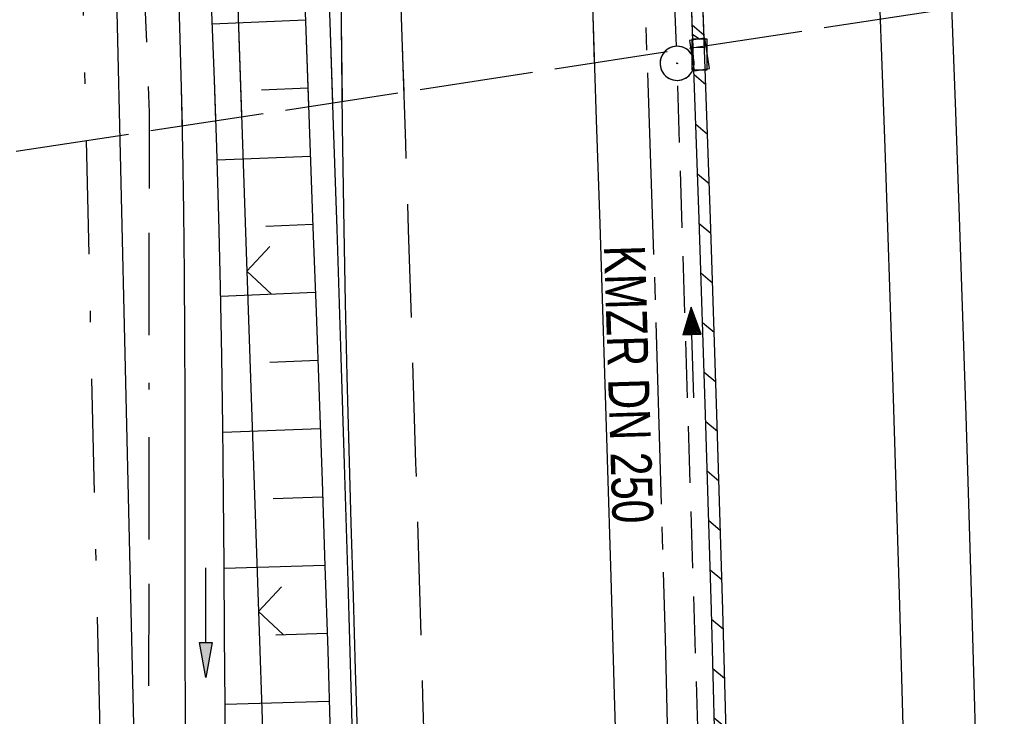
# Model space of a CAD drawing. Extents: x 510526 to 513920, y 467229 to 478797.
# Tile 42 of 256: x 511162 to 511205, y 470314 to 470345. Entities that reach past the tile are written whole.
import ezdxf

# ---------------------------------------------------------------- set-up
doc = ezdxf.new("R2010")
doc.units = 0
doc.header["$LTSCALE"] = 10
doc.header["$MEASUREMENT"] = 0
for name, pattern in [('ACAD_ISO16W100', [73, 15, -6.5, 15, -6.5, 15, -7, 1, -7]), ('ACHSE', [5.5, 4, -0.5, 0.5, -0.5]), ('AUSGEZOGEN', [0]), ('LT00', [0]), ('LT05', [0.7, 0.5, -0.2]), ('LT08', [0.42, 0.2, -0.1, 0.02, -0.1]), ('LT14', [0.6, 0.5, -0.1]), ('STRICHLINIE2', [0.375, 0.25, -0.125])]:
    doc.linetypes.add(name, pattern=pattern)
doc.layers.get('0').update_dxf_attribs({"linetype": 'LT00'})
for name, color, linetype in [('-AX-020', 250, 'ACHSE'), ('-Halt-Pfeil', 4, 'LT00'), ('-Haltung', 182, 'STRICHLINIE2'), ('-Haltungsbeschriftung', 182, 'LT00'), ('BAB-KABEL', 220, 'ACAD_ISO16W100'), ('DFK_AB_L', 21, 'LT00'), ('GEMEINDEGRENZE', 3, 'LT08'), ('PFEIL', 140, 'AUSGEZOGEN'), ('V96_AFBR_BAB', 250, 'LT00'), ('V96_BOESCH', 250, 'LT00'), ('V96_BORDRINNE', 182, 'LT00'), ('V96_BOSCHUNG', 250, 'LT00'), ('V96_GRABEN', 250, 'LT00'), ('V96_KA_PRUF', 182, 'LT00'), ('V96_LD_MARK', 250, 'LT00'), ('V96_LG_MARK', 250, 'LT05'), ('V96_RINNE', 182, 'LT00'), ('V96_SINKK', 182, 'LT00'), ('V96_ZAUN', 40, 'LT00'), ('V97_AFBR_BAB', 250, 'LT00'), ('V97_BOESCH', 250, 'LT00'), ('V97_BORDRINNE', 182, 'LT00'), ('V97_BOSCHUNG', 250, 'LT00'), ('V97_GRABEN', 250, 'LT00'), ('V97_KA_PRUF', 182, 'LT00'), ('V97_LD_MARK', 250, 'LT00'), ('V97_LG_MARK', 250, 'LT05'), ('V97_RINNE', 182, 'LT00'), ('V97_SINKK', 182, 'LT00'), ('V97_ZAUN', 40, 'LT00')]:
    doc.layers.add(name, color=color, linetype=linetype)
doc.layers.add('-BLATT_96-RAND', color=7, linetype='LT14', plot=False)
doc.styles.add('Haltungsbeschriftung', font='ARIAL.TTF', dxfattribs={"width": 0.75})

# ---------------------------------------------------------------- blocks, each defined once
blk = doc.blocks.new('SYMB0652')
at = {"color": 0, "linetype": 'ByBlock'}
blk.add_lwpolyline([(-0.15, -0.075), (0.15, -0.075), (0.15, 0.075), (-0.15, 0.075), (-0.15, -0.075)], dxfattribs=at)
blk = doc.blocks.new('SYMB0003')
at = {"color": 0, "linetype": 'ByBlock'}
for p, q in [((-0.015712, 0), (0.010166, 0.012015)), ((0, -0.021257), (-0.015712, 0)), ((0.010166, 0.012015), (0, -0.021257))]:
    blk.add_line(p, q, dxfattribs=at)
for points in [[(-0.031395, 0.499013), (-0.093691, 0.491144), (-0.154509, 0.475528), (-0.21289, 0.452414), (-0.267913, 0.422164), (-0.318712, 0.385257), (-0.364484, 0.342274), (-0.404509, 0.293893), (-0.438154, 0.240877), (-0.464888, 0.184062), (-0.484292, 0.124345), (-0.496058, 0.062667), (-0.5, 0)], [(0.5, 0), (0.496057, 0.062667), (0.484292, 0.124345), (0.464888, 0.184062), (0.438153, 0.240877), (0.404509, 0.293893), (0.364484, 0.342274), (0.318712, 0.385257), (0.267913, 0.422164), (0.21289, 0.452414), (0.154509, 0.475528), (0.093691, 0.491144), (0.031395, 0.499013), (-0.031395, 0.499013)], [(-0.5, 0), (-0.496058, -0.062667), (-0.484292, -0.124345), (-0.464888, -0.184062), (-0.438154, -0.240877), (-0.404509, -0.293893), (-0.364485, -0.342274), (-0.318712, -0.385257), (-0.267914, -0.422164), (-0.21289, -0.452414), (-0.154509, -0.475529), (-0.093691, -0.491144), (-0.031395, -0.499014), (0.031395, -0.499014)], [(0.031395, -0.499014), (0.093691, -0.491144), (0.154509, -0.475529), (0.21289, -0.452414), (0.267914, -0.422164), (0.318712, -0.385257), (0.364485, -0.342274), (0.404509, -0.293893), (0.438154, -0.240877), (0.464889, -0.184062), (0.484292, -0.124345), (0.496058, -0.062667), (0.5, 0)]]:
    blk.add_lwpolyline(points, dxfattribs=at)
blk = doc.blocks.new('SYMB0024')
at = {"color": 0, "linetype": 'ByBlock'}
for p, q in [((-0.5, 0.5), (0, 0)), ((0, 0), (0.5, 0.5))]:
    blk.add_line(p, q, dxfattribs=at)
blk = doc.blocks.new('Pfreil3')
at = {"layer": 'PFEIL'}
blk.add_hatch(color=256, dxfattribs=at).paths.add_polyline_path([(-1.549, 0.273), (-1.549, -0.273), (0, 0)])
for p, q in [((-1.549, 0), (-4.831, 0)), ((-1.549, -0.273), (-1.549, 0.273)), ((-1.549, 0.273), (0, 0)), ((0, 0), (-1.549, -0.273))]:
    blk.add_line(p, q, dxfattribs=at)
blk = doc.blocks.new('SYMB0070')
at = {"color": 0, "linetype": 'ByBlock'}
for p, q in [((-0.5, 0), (0.2, 0)), ((0.5, 0), (0.2, 0.1)), ((0.2, 0.1), (0.2, 0)), ((0.468, 0), (0.21, 0.086)), ((0.21, 0.086), (0.21, -0.086)), ((0.21, -0.086), (0.468, 0)), ((0.22, -0.072), (0.437, 0)), ((0.23, -0.058), (0.405, 0)), ((0.24, -0.045), (0.374, 0)), ((0.342, 0), (0.25, 0.031)), ((0.25, 0.031), (0.25, -0.031)), ((0.25, -0.031), (0.342, 0)), ((0.26, -0.017), (0.31, 0)), ((0.27, -0.003), (0.279, 0))]:
    blk.add_line(p, q, dxfattribs=at)
for points in [[(0.2, 0), (0.2, -0.1), (0.5, 0)], [(0.437, 0), (0.22, 0.072), (0.22, -0.072)], [(0.405, 0), (0.23, 0.058), (0.23, -0.058)], [(0.374, 0), (0.24, 0.045), (0.24, -0.045)], [(0.31, 0), (0.26, 0.017), (0.26, -0.017)], [(0.279, 0), (0.27, 0.003), (0.27, -0.003)]]:
    blk.add_lwpolyline(points, dxfattribs=at)

msp = doc.modelspace()

# ---------------------------------------------------------------- hatches: boundary and pattern name
at = {"layer": 'V96_BORDRINNE'}
h = msp.add_hatch(dxfattribs=at)
h.set_pattern_fill('ANSI31', color=256, scale=13, angle=280, style=0)
h.paths.add_polyline_path([(511191.501, 470364.37), (511191.295, 470369.314), (511191.154, 470372.572), (511190.655, 470372.553), (511190.796, 470369.293), (511191.002, 470364.35), (511191.202, 470359.406), (511191.43, 470353.616), (511191.649, 470347.825), (511191.783, 470344.157), (511192.283, 470344.181), (511192.149, 470347.844), (511191.929, 470353.635), (511191.702, 470359.426)])
at = {"layer": 'V97_BORDRINNE'}
h = msp.add_hatch(dxfattribs=at)
h.set_pattern_fill('ANSI31', color=256, scale=13, angle=275, style=0)
h.paths.add_polyline_path([(511189.908, 470398.443), (511189.718, 470402.042), (511189.218, 470402.016), (511189.409, 470398.417), (511189.656, 470393.652), (511189.897, 470388.887), (511190.129, 470384.121), (511190.36, 470379.179), (511190.582, 470374.236), (511190.597, 470373.901), (511191.096, 470373.921), (511191.082, 470374.258), (511190.86, 470379.202), (511190.628, 470384.145), (511190.396, 470388.911), (511190.156, 470393.678)])
h.paths.add_polyline_path([(511191.295, 470369.314), (511191.154, 470372.572), (511190.655, 470372.552), (511190.796, 470369.293), (511191.002, 470364.35), (511191.202, 470359.406), (511191.43, 470353.616), (511191.649, 470347.825), (511191.783, 470344.169), (511192.283, 470344.171), (511192.149, 470347.844), (511191.929, 470353.635), (511191.702, 470359.426), (511191.501, 470364.37)])
h = msp.add_hatch(dxfattribs=at)
h.set_pattern_fill('ANSI31', color=256, scale=13, angle=275, style=0)
h.paths.add_polyline_path([(511192.562, 470336.26), (511192.36, 470342.052), (511192.332, 470342.821), (511191.832, 470342.819), (511191.86, 470342.034), (511192.062, 470336.243), (511192.343, 470327.637), (511192.6, 470319.03), (511192.743, 470313.762), (511193.242, 470313.773), (511193.1, 470319.045), (511192.842, 470327.653)])
h.paths.add_polyline_path([(511193.333, 470310.436), (511193.279, 470312.424), (511192.779, 470312.412), (511192.833, 470310.423), (511192.984, 470304.329), (511193.123, 470298.234), (511193.25, 470292.139), (511193.368, 470286.044), (511193.569, 470274.189), (511193.608, 470271.308), (511194.108, 470271.313), (511194.069, 470274.197), (511193.868, 470286.053), (511193.75, 470292.149), (511193.622, 470298.245), (511193.483, 470304.341)])

# ---------------------------------------------------------------- linework, layer by layer
at = {"layer": '-AX-020', "ltscale": 0.2, "flags": 128}
msp.add_lwpolyline([(513881.716, 478796.972), (513877.87, 478787.354), (513870.367, 478768.801), (513862.788, 478750.278), (513855.137, 478731.786), (513847.411, 478713.324), (513839.611, 478694.893), (513831.738, 478676.494), (513823.791, 478658.127), (513815.771, 478639.791), (513807.678, 478621.487), (513799.512, 478603.216), (513791.272, 478584.978), (513782.96, 478566.773), (513774.576, 478548.601), (513766.118, 478530.463), (513757.588, 478512.359), (513748.986, 478494.289), (513740.312, 478476.254), (513731.565, 478458.253), (513722.747, 478440.287), (513713.857, 478422.357), (513704.896, 478404.463), (513695.863, 478386.605), (513686.758, 478368.782), (513677.583, 478350.997), (513668.336, 478333.248), (513659.019, 478315.536), (513649.63, 478297.862), (513640.172, 478280.225), (513630.643, 478262.626), (513621.043, 478245.066), (513611.374, 478227.544), (513601.634, 478210.061), (513591.825, 478192.617), (513586.745, 478183.647), (513576.83, 478166.262), (513566.848, 478148.917), (513556.8, 478131.609), (513546.688, 478114.338), (513536.514, 478097.104), (513526.28, 478079.906), (513515.988, 478062.743), (513505.638, 478045.613), (513495.234, 478028.517), (513484.778, 478011.453), (513474.27, 477994.421), (513463.712, 477977.419), (513453.108, 477960.447), (513442.457, 477943.503), (513431.762, 477926.587), (513421.026, 477909.698), (513410.248, 477892.835), (513399.432, 477875.997), (513388.579, 477859.182), (513377.691, 477842.39), (513366.769, 477825.62), (513355.815, 477808.871), (513344.831, 477792.142), (513333.819, 477775.431), (513322.78, 477758.738), (513311.715, 477742.062), (513300.628, 477725.401), (513289.519, 477708.754), (513278.389, 477692.121), (513267.242, 477675.5), (513256.078, 477658.891), (513244.899, 477642.291), (513233.706, 477625.7), (513222.502, 477609.117), (513211.288, 477592.542), (513200.066, 477575.971), (513188.837, 477559.405), (513177.603, 477542.843), (513166.366, 477526.282), (513154.797, 477509.239), (513142.496, 477491.114), (513130.197, 477472.988), (513117.902, 477454.859), (513105.613, 477436.726), (513093.333, 477418.587), (513081.064, 477400.44), (513068.808, 477382.285), (513056.567, 477364.119), (513044.344, 477345.942), (513032.141, 477327.752), (513019.958, 477309.547), (513007.8, 477291.325), (512995.668, 477273.087), (512983.565, 477254.83), (512971.492, 477236.552), (512959.452, 477218.253), (512947.447, 477199.931), (512935.479, 477181.584), (512923.551, 477163.212), (512911.665, 477144.812), (512899.822, 477126.385), (512888.026, 477107.927), (512876.279, 477089.439), (512864.582, 477070.918), (512852.939, 477052.364), (512841.352, 477033.775), (512829.822, 477015.15), (512818.352, 476996.488), (512806.945, 476977.787), (512795.603, 476959.048), (512789.644, 476949.141), (512778.405, 476930.339), (512767.236, 476911.496), (512756.135, 476892.613), (512745.103, 476873.688), (512734.14, 476854.724), (512723.246, 476835.72), (512712.422, 476816.676), (512701.668, 476797.593), (512690.983, 476778.471), (512680.369, 476759.309), (512669.824, 476740.11), (512659.35, 476720.871), (512648.946, 476701.595), (512638.612, 476682.281), (512628.349, 476662.929), (512618.157, 476643.54), (512608.036, 476624.113), (512597.985, 476604.65), (512588.006, 476585.15), (512578.098, 476565.614), (512568.261, 476546.042), (512558.497, 476526.434), (512548.803, 476506.791), (512539.182, 476487.112), (512529.632, 476467.399), (512520.155, 476447.65), (512510.749, 476427.867), (512501.416, 476408.05), (512492.156, 476388.199), (512482.968, 476368.314), (512473.852, 476348.396), (512464.81, 476328.445), (512455.84, 476308.46), (512446.944, 476288.443), (512438.12, 476268.394), (512429.37, 476248.313), (512420.694, 476228.2), (512412.09, 476208.055), (512403.561, 476187.879), (512395.105, 476167.672), (512386.723, 476147.434), (512378.415, 476127.166), (512370.181, 476106.867), (512362.021, 476086.539), (512353.936, 476066.181), (512345.925, 476045.794), (512337.988, 476025.377), (512330.127, 476004.932), (512322.339, 475984.458), (512314.627, 475963.955), (512306.989, 475943.425), (512299.427, 475922.867), (512291.94, 475902.281), (512284.528, 475881.669), (512277.191, 475861.029), (512269.93, 475840.362), (512262.744, 475819.67), (512255.634, 475798.951), (512248.599, 475778.206), (512241.641, 475757.436), (512234.758, 475736.641), (512227.951, 475715.82), (512221.221, 475694.975), (512214.566, 475674.105), (512207.988, 475653.211), (512201.487, 475632.294), (512200.128, 475627.887), (512194.281, 475608.791), (512188.5, 475589.674), (512182.785, 475570.538), (512177.137, 475551.381), (512171.56, 475532.204), (512166.053, 475513.007), (512160.618, 475493.788), (512155.257, 475474.55), (512149.971, 475455.29), (512148.09, 475448.361), (512142.908, 475429.074), (512137.804, 475409.765), (512132.778, 475390.436), (512127.829, 475371.088), (512122.957, 475351.719), (512118.163, 475332.332), (512113.447, 475312.925), (512108.808, 475293.499), (512104.247, 475274.055), (512099.765, 475254.593), (512095.36, 475235.113), (512091.033, 475215.616), (512086.785, 475196.101), (512082.614, 475176.57), (512078.522, 475157.022), (512074.508, 475137.458), (512070.573, 475117.878), (512066.716, 475098.282), (512063.238, 475080.246), (512059.532, 475060.621), (512055.901, 475040.983), (512052.344, 475021.33), (512048.857, 475001.665), (512045.438, 474981.988), (512042.084, 474962.3), (512038.794, 474942.602), (512035.562, 474922.893), (512032.388, 474903.175), (512029.269, 474883.449), (512026.201, 474863.714), (512023.183, 474843.972), (512020.21, 474824.222), (512017.282, 474804.467), (512014.394, 474784.705), (512011.544, 474764.937), (512008.73, 474745.165), (512005.949, 474725.388), (512003.198, 474705.607), (512000.474, 474685.821), (511997.775, 474666.033), (511995.098, 474646.242), (511992.439, 474626.448), (511989.798, 474606.651), (511987.169, 474586.854), (511984.552, 474567.054), (511981.943, 474547.253), (511979.34, 474527.452), (511976.744, 474507.689), (511975.127, 474495.377), (511973.477, 474482.815), (511971.825, 474470.254), (511970.169, 474457.693), (511968.506, 474445.133), (511966.835, 474432.574), (511965.154, 474420.016), (511963.46, 474407.46), (511961.752, 474394.906), (511960.027, 474382.355), (511958.283, 474369.806), (511956.518, 474357.259), (511954.73, 474344.717), (511952.918, 474332.177), (511951.078, 474319.642), (511949.209, 474307.111), (511947.309, 474294.584), (511945.376, 474282.063), (511943.407, 474269.547), (511941.4, 474257.038), (511939.355, 474244.534), (511937.267, 474232.038), (511935.137, 474219.549), (511932.96, 474207.067), (511930.736, 474194.594), (511928.462, 474182.131), (511926.136, 474169.676), (511923.757, 474157.232), (511921.321, 474144.799), (511918.829, 474132.377), (511916.276, 474119.967), (511913.661, 474107.57), (511910.982, 474095.187), (511908.238, 474082.818), (511905.425, 474070.464), (511902.544, 474058.127), (511899.59, 474045.806), (511896.562, 474033.504), (511893.47, 474021.261), (511890.29, 474008.997), (511887.033, 473996.753), (511883.699, 473984.53), (511880.287, 473972.328), (511876.798, 473960.148), (511873.233, 473947.991), (511869.591, 473935.856), (511865.873, 473923.745), (511862.077, 473911.656), (511858.206, 473899.593), (511854.259, 473887.554), (511850.236, 473875.54), (511846.136, 473863.552), (511841.962, 473851.59), (511837.711, 473839.654), (511833.386, 473827.746), (511828.985, 473815.865), (511824.51, 473804.012), (511819.96, 473792.188), (511815.335, 473780.392), (511810.636, 473768.626), (511805.863, 473756.89), (511801.015, 473745.185), (511796.094, 473733.51), (511791.099, 473721.866), (511786.031, 473710.255), (511780.889, 473698.675), (511775.675, 473687.128), (511770.388, 473675.615), (511765.028, 473664.135), (511759.596, 473652.689), (511754.091, 473641.278), (511748.515, 473629.901), (511742.867, 473618.56), (511737.147, 473607.255), (511731.356, 473595.986), (511725.494, 473584.754), (511719.562, 473573.559), (511713.558, 473562.402), (511707.485, 473551.283), (511701.341, 473540.203), (511695.128, 473529.162), (511688.845, 473518.159), (511682.492, 473507.198), (511676.07, 473496.276), (511669.58, 473485.395), (511663.021, 473474.555), (511656.394, 473463.757), (511649.699, 473453.001), (511642.935, 473442.288), (511636.105, 473431.617), (511629.207, 473420.99), (511622.242, 473410.406), (511615.211, 473399.867), (511608.113, 473389.372), (511600.949, 473378.922), (511593.719, 473368.518), (511586.423, 473358.16), (511579.062, 473347.848), (511571.637, 473337.582), (511564.147, 473327.364), (511556.592, 473317.193), (511548.973, 473307.07), (511541.291, 473296.996), (511533.545, 473286.969), (511525.735, 473276.993), (511517.863, 473267.066), (511509.929, 473257.188), (511501.932, 473247.361), (511493.873, 473237.584), (511485.753, 473227.859), (511477.572, 473218.186), (511475.548, 473215.811), (511467.291, 473206.202), (511458.976, 473196.642), (511450.605, 473187.132), (511442.182, 473177.667), (511433.709, 473168.249), (511425.188, 473158.872), (511416.622, 473149.537), (511408.014, 473140.241), (511399.365, 473130.982), (511390.679, 473121.758), (511381.958, 473112.568), (511373.205, 473103.409), (511364.421, 473094.278), (511355.61, 473085.175), (511346.772, 473076.096), (511337.912, 473067.039), (511329.031, 473058.003), (511320.132, 473048.986), (511311.216, 473039.984), (511302.286, 473030.997), (511293.345, 473022.02), (511284.394, 473013.053), (511275.436, 473004.094), (511266.473, 472995.139), (511255.909, 472984.591), (511236.789, 472965.502), (511230.177, 472958.9), (511223.567, 472952.294), (511216.964, 472945.683), (511210.368, 472939.063), (511203.785, 472932.433), (511197.215, 472925.788), (511190.663, 472919.125), (511184.131, 472912.443), (511177.622, 472905.739), (511171.139, 472899.01), (511164.685, 472892.252), (511158.263, 472885.464), (511151.877, 472878.643), (511145.529, 472871.786), (511139.222, 472864.891), (511132.96, 472857.955), (511126.746, 472850.976), (511120.583, 472843.952), (511114.476, 472836.881), (511109.32, 472830.82), (511103.322, 472823.655), (511097.386, 472816.438), (511091.511, 472809.171), (511085.699, 472801.854), (511079.95, 472794.488), (511074.265, 472787.072), (511068.642, 472779.609), (511063.084, 472772.097), (511057.591, 472764.538), (511052.162, 472756.933), (511046.799, 472749.281), (511041.501, 472741.584), (511036.27, 472733.841), (511031.105, 472726.054), (511026.007, 472718.223), (511020.976, 472710.349), (511016.012, 472702.431), (511011.117, 472694.472), (511006.29, 472686.471), (511001.532, 472678.429), (510996.842, 472670.347), (510992.223, 472662.225), (510987.672, 472654.063), (510983.192, 472645.863), (510978.782, 472637.625), (510974.443, 472629.349), (510970.175, 472621.036), (510965.978, 472612.687), (510961.853, 472604.303), (510957.799, 472595.883), (510953.818, 472587.43), (510949.91, 472578.942), (510946.074, 472570.422), (510942.311, 472561.868), (510938.622, 472553.283), (510935.007, 472544.666), (510931.465, 472536.02), (510927.997, 472527.343), (510924.604, 472518.636), (510921.286, 472509.901), (510918.042, 472501.138), (510914.874, 472492.347), (510911.781, 472483.529), (510908.763, 472474.686), (510905.821, 472465.817), (510902.956, 472456.923), (510900.166, 472448.004), (510897.454, 472439.062), (510894.817, 472430.098), (510892.258, 472421.111), (510889.776, 472412.102), (510887.37, 472403.073), (510885.043, 472394.023), (510882.792, 472384.954), (510880.62, 472375.866), (510878.525, 472366.759), (510876.509, 472357.635), (510874.57, 472348.494), (510872.71, 472339.337), (510870.929, 472330.164), (510869.226, 472320.976), (510867.602, 472311.774), (510866.056, 472302.558), (510864.59, 472293.33), (510863.202, 472284.089), (510861.894, 472274.837), (510860.665, 472265.574), (510859.516, 472256.301), (510858.445, 472247.018), (510857.455, 472237.726), (510856.544, 472228.427), (510855.712, 472219.119), (510854.96, 472209.806), (510854.288, 472200.485), (510853.696, 472191.159), (510853.184, 472181.829), (510852.752, 472172.495), (510852.399, 472163.157), (510852.127, 472153.817), (510851.934, 472144.475), (510851.822, 472135.131), (510851.789, 472125.787), (510851.836, 472116.443), (510851.964, 472107.1), (510852.009, 472104.711), (510852.237, 472095.37), (510852.543, 472086.03), (510852.927, 472076.694), (510853.387, 472067.361), (510853.922, 472058.032), (510854.53, 472048.707), (510855.21, 472039.388), (510855.961, 472030.074), (510856.782, 472020.766), (510857.671, 472011.464), (510858.627, 472002.169), (510859.649, 471992.88), (510860.734, 471983.599), (510861.883, 471974.326), (510863.094, 471965.06), (510864.364, 471955.802), (510865.694, 471946.554), (510867.082, 471937.313), (510868.525, 471928.081), (510870.024, 471918.857), (510871.577, 471909.643), (510873.182, 471900.438), (510874.839, 471891.241), (510876.545, 471882.054), (510878.3, 471872.876), (510880.102, 471863.708), (510881.95, 471854.548), (510883.842, 471845.397), (510885.778, 471836.255), (510887.756, 471827.123), (510889.775, 471817.999), (510891.834, 471808.885), (510893.93, 471799.779), (510896.064, 471790.681), (510898.233, 471781.592), (510900.437, 471772.511), (510902.673, 471763.439), (510904.942, 471754.374), (510907.241, 471745.317), (510909.57, 471736.267), (510911.926, 471727.225), (510914.31, 471718.19), (510916.719, 471709.161), (510919.152, 471700.139), (510921.608, 471691.124), (510924.087, 471682.114), (510926.585, 471673.11), (510929.104, 471664.112), (510931.64, 471655.118), (510934.193, 471646.129), (510936.762, 471637.145), (510939.345, 471628.165), (510941.941, 471619.188), (510944.55, 471610.216), (510947.169, 471601.246), (510949.797, 471592.279), (510952.434, 471583.314), (510955.078, 471574.352), (510957.727, 471565.391), (510960.382, 471556.431), (510963.039, 471547.473), (510967.703, 471531.767), (510970.248, 471523.199), (510975.26, 471506.323), (510980.27, 471489.445), (510985.273, 471472.566), (510990.267, 471455.684), (510995.248, 471438.798), (511000.214, 471421.908), (511005.162, 471405.012), (511010.087, 471388.11), (511014.988, 471371.201), (511019.861, 471354.283), (511024.703, 471337.357), (511029.511, 471320.421), (511034.281, 471303.475), (511039.011, 471286.517), (511043.698, 471269.547), (511048.338, 471252.564), (511052.928, 471235.568), (511057.465, 471218.557), (511061.945, 471201.532), (511066.367, 471184.491), (511070.726, 471167.434), (511075.019, 471150.36), (511079.243, 471133.269), (511083.395, 471116.16), (511086.572, 471102.843), (511090.589, 471085.702), (511094.527, 471068.543), (511098.388, 471051.366), (511102.17, 471034.172), (511105.875, 471016.961), (511109.501, 470999.734), (511113.048, 470982.489), (511116.518, 470965.23), (511119.908, 470947.954), (511123.221, 470930.663), (511126.454, 470913.357), (511129.609, 470896.037), (511132.686, 470878.703), (511135.683, 470861.354), (511138.602, 470843.993), (511141.441, 470826.619), (511144.202, 470809.231), (511146.884, 470791.831), (511149.487, 470774.42), (511152.01, 470756.996), (511154.454, 470739.562), (511156.819, 470722.116), (511159.105, 470704.66), (511161.311, 470687.193), (511163.438, 470669.717), (511165.485, 470652.232), (511165.638, 470650.897), (511167.873, 470631.022), (511170.027, 470611.138), (511172.103, 470591.246), (511174.098, 470571.346), (511176.014, 470551.438), (511177.851, 470531.523), (511179.526, 470512.546), (511180.884, 470496.345), (511182.163, 470480.137), (511183.363, 470463.922), (511184.482, 470447.702), (511185.522, 470431.478), (511186.482, 470415.247), (511187.362, 470399.013), (511188.162, 470382.774), (511188.882, 470366.532), (511189.522, 470350.286), (511190.082, 470334.037), (511190.563, 470317.786), (511190.963, 470301.532), (511191.284, 470285.277), (511191.524, 470269.02), (511191.684, 470252.763), (511191.765, 470236.505), (511191.765, 470220.247), (511191.686, 470203.988), (511191.526, 470187.731), (511191.287, 470171.474), (511191.243, 470169.007), (511190.912, 470152.752), (511190.504, 470136.499), (511190.023, 470120.247), (511189.472, 470103.998), (511188.854, 470087.752), (511188.173, 470071.508), (511187.432, 470055.266), (511186.634, 470039.027), (511185.783, 470022.791), (511184.882, 470006.558), (511183.935, 469990.327), (511182.944, 469974.099), (511181.913, 469957.873), (511180.846, 469941.65), (511179.745, 469925.429), (511178.614, 469909.21), (511177.457, 469892.993), (511176.276, 469876.777), (511175.075, 469860.563), (511173.858, 469844.35), (511172.627, 469828.139), (511171.386, 469811.927), (511170.138, 469795.717), (511168.847, 469778.991), (511030.959, 467993.348), (511029.419, 467973.407), (511027.883, 467953.466), (511026.353, 467933.525), (511024.832, 467913.582), (511023.323, 467893.64), (511021.828, 467873.695), (511020.353, 467853.75), (511018.898, 467833.804), (511017.467, 467813.855), (511016.063, 467793.903), (511014.69, 467773.951), (511013.35, 467753.995), (511012.046, 467734.038), (511010.782, 467714.078), (511009.56, 467694.116), (511008.383, 467674.151), (511007.254, 467654.183), (511006.177, 467634.211), (511005.154, 467614.237), (511004.188, 467594.261), (511003.284, 467574.281), (511002.442, 467554.299), (511001.667, 467534.314), (511000.962, 467514.327), (511000.329, 467494.336), (510999.772, 467474.345), (510999.556, 467465.709), (510999.112, 467445.714), (510998.747, 467425.717), (510998.463, 467405.719), (510998.259, 467385.719), (510998.135, 467365.72), (510998.091, 467345.72), (510998.127, 467325.72), (510998.243, 467305.721), (510998.439, 467285.721), (510998.715, 467265.723), (510999.071, 467245.726), (510999.432, 467229.156)], dxfattribs=at)
at = {"layer": '-BLATT_96-RAND', "elevation": 359.872}
msp.add_lwpolyline([(510925.478, 471051.655), (511037.438, 470320.174), (511321.134, 470363.596), (511209.174, 471095.077), (510925.478, 471051.655)], dxfattribs=at)
at = {"layer": '-Haltung'}
for p, q in [((511191.063, 470343.859, 359.872), (511189.963, 470372.051, 359.872)), ((511192.022, 470313.383), (511191.115, 470342.36))]:
    msp.add_line(p, q, dxfattribs=at)
at = {"layer": 'BAB-KABEL', "ltscale": 0.03, "flags": 128}
msp.add_lwpolyline([(513339.839, 477816.319), (513312.266, 477774.649), (513284.672, 477732.996), (513252.5, 477694.412), (513223.881, 477653.496), (513195.795, 477612.121), (513167.629, 477570.875), (513139.88, 477529.298), (513111.793, 477487.916), (513083.807, 477446.454), (513055.844, 477404.978), (513022.492, 477355.034), (513000.515, 477321.52), (512973.122, 477279.62), (512945.422, 477237.871), (512917.575, 477196.217), (512879.155, 477137.499), (512858.339, 477103.216), (512837.389, 477068.954), (512811.451, 477026.06), (512784.195, 476983.896), (512756.652, 476941.559), (512731.123, 476898.632), (512706.393, 476854.964), (512681.949, 476811.101), (512658.869, 476770.394), (512633.742, 476723.052), (512609.823, 476678.973), (512586.03, 476634.72), (512574.463, 476609.04), (512565.77, 476584.237), (512545.206, 476542.916), (512523.454, 476497.739), (512501.769, 476452.474), (512480.246, 476407.171), (512458.846, 476361.789), (512438.563, 476315.939), (512418.177, 476270.118), (512378.72, 476177.833), (512359.892, 476131.364), (512341.348, 476084.783), (512322.575, 476038.314), (512304.817, 475991.341), (512287.677, 475944.24), (512270.282, 475897.168), (512254.121, 475849.696), (512237.768, 475802.276), (512221.53, 475754.824), (512205.859, 475707.192), (512190.782, 475659.377), (512175.78, 475611.52), (512161.516, 475563.423), (512145.692, 475515.804), (512137.725, 475496.074), (512130.625, 475467.918), (512119.035, 475418.91), (512105.583, 475370.555), (512100.73, 475351.099), (512084.182, 475320.513), (512082.618, 475318.668), (512071.987, 475296.243), (512062.064, 475264.372), (512059.316, 475232.902), (512061.872, 475193.176), (512054.818, 475143.1), (512045.689, 475099.989), (512036.29, 475050.898), (512027.273, 475001.725), (512018.223, 474952.549), (512008.899, 474903.418), (512000.14, 474854.229), (511992.355, 474804.855), (511985.273, 474755.369), (511977.385, 474700.851), (511969.41, 474646.425), (511966.53, 474615.204), (511972.795, 474604.79), (511970.049, 474596.165), (511959.565, 474586.374), (511941.907, 474517.478), (511936.852, 474477.772), (511926.657, 474399.733), (511919.973, 474355.376), (511910.09, 474296.615), (511899.454, 474238.126), (511883.784, 474152.683), (511870.289, 474094.001), (511857.131, 474053.876), (511852.776, 474012.454), (511853.171, 473966.862), (511852.492, 473957.146), (511851.311, 473949.656), (511841.692, 473942.065), (511825.821, 473895.229), (511826.651, 473894.117), (511810.899, 473851.945), (511793.573, 473805.027), (511775.285, 473758.358), (511755.124, 473712.475), (511734.052, 473667.008), (511712.225, 473621.972), (511689.498, 473577.273), (511665.157, 473533.497), (511639.854, 473490.241), (511612.908, 473448.14), (511601.588, 473431.806), (511558.048, 473366.072), (511514.894, 473306.01), (511484.056, 473267.454), (511450.631, 473224.7), (511393.065, 473164.53), (511363.017, 473132.866), (511308.517, 473076.446), (511275.572, 473040.359), (511243.006, 473009.331), (511235.22, 472986.054), (511231.03, 472981.056), (511075.99, 472813.106), (511070.243, 472807.304), (511057.801, 472797.513), (511038.028, 472769.96), (511010.695, 472730.526), (510983.876, 472687.185), (510959.577, 472643.761), (510934.3, 472604.326), (510904.804, 472574.327), (510913.914, 472558.288), (510911.702, 472550.665), (510911.228, 472549.239), (510895.971, 472514.712), (510882.655, 472477.924), (510872.403, 472460.753), (510857.497, 472432.352), (510836.101, 472381.12), (510836.281, 472368.894), (510832.944, 472355.972), (510830.181, 472332.026), (510848.219, 472325.537), (510838.512, 472271.416), (510831.965, 472215.431), (510830.702, 472169.392), (510828.833, 472118.665), (510829.075, 472067.625), (510833.949, 472011.739), (510842.444, 471951.437), (510849.978, 471906.34), (510856.18, 471866.272), (510867.229, 471812.821), (510879.853, 471762.875), (510891.506, 471713.806), (510903.789, 471665.07), (510916.063, 471616.285), (510929.638, 471568.076), (510950.958, 471501.368), (510971.606, 471429.824), (510974.35, 471422.765), (510989.551, 471366.875), (511004.499, 471314.199), (511016.364, 471270.838), (511026.276, 471232.419), (511039.24, 471184.146), (511056.597, 471116.881), (511065.905, 471078.265), (511077.604, 471030.011), (511089.225, 470981.622), (511098.911, 470932.895), (511107.165, 470884.025), (511116.152, 470835.042), (511125.079, 470786.059), (511133.148, 470736.973), (511137.299, 470706.315), (511129.89, 470689.715), (511129.543, 470684.612), (511132.443, 470671.581), (511143.113, 470670.948), (511145.784, 470638.261), (511151.08, 470588.888), (511155.977, 470539.416), (511159.512, 470489.779), (511162.627, 470440.141), (511165.944, 470390.621), (511167.842, 470340.945), (511167.805, 470291.237), (511167.773, 470272.425), (511169.192, 470243.962), (511168.974, 470223.344), (511163.734, 470203.872), (511151.457, 470170.118), (511152.401, 470145.764), (511161.627, 470107.325), (511162.261, 470078.654), (511157.084, 470021.39), (511153.973, 469975.779), (511150.229, 469924.108), (511146.614, 469878.373), (511141.044, 469826.728), (511133.852, 469745.039), (511131.815, 469700.017), (511128.932, 469655.166), (511125.194, 469595.287), (511130.663, 469554.69), (511130.405, 469544.669), (511121.691, 469477.401)], dxfattribs=at)
at = {"layer": 'DFK_AB_L'}
msp.add_line((511168.153, 470271.569), (511166.338, 470349.741), dxfattribs=at)
at = {"layer": 'GEMEINDEGRENZE', "ltscale": 2.5, "flags": 128}
msp.add_lwpolyline([(510873.301, 470390.876), (510898.086, 470406.266), (510915.065, 470423.133), (510916.847, 470426.304), (510937.149, 470462.223), (510954.578, 470498.127), (510956.912, 470513.11), (510960.808, 470512.873), (511060.617, 470506.663), (511156.736, 470500.684), (511161.612, 470431.548), (511162.241, 470415.661), (511162.401, 470411.67), (511164.821, 470350.443), (511166.669, 470270.846), (511166.453, 470267.098), (511165.49, 470250.904), (511211.872, 470276.828), (511215.068, 470277.399), (511230.272, 470286.052), (511244.812, 470306.638), (511252.383, 470313.245), (511262.855, 470316.8), (511312.508, 470322.831), (511358.459, 470333.936), (511379.613, 470340.809), (511447.312, 470294.738), (511433.504, 470272.041), (511436.531, 470270.552), (511467.53, 470255.954), (511483.803, 470245.424), (511501.24, 470233.813), (511513.218, 470225.586), (511534.894, 470207.42)], dxfattribs=at)
at = {"layer": 'V96_AFBR_BAB', "elevation": 359.872}
for points in [[(511184.594, 470407.489), (511184.801, 470403.548), (511185.001, 470399.607), (511185.193, 470395.666), (511185.382, 470391.724), (511185.566, 470387.782), (511185.75, 470383.84), (511185.943, 470379.69), (511186.135, 470375.54), (511186.324, 470371.39), (511186.509, 470367.239), (511186.688, 470363.089), (511186.86, 470358.938), (511187.04, 470354.361), (511187.212, 470349.783), (511187.375, 470345.205), (511187.447, 470343.134)], [(511175.932, 470341.372), (511175.809, 470344.923), (511175.645, 470349.48), (511175.473, 470354.036), (511175.294, 470358.592), (511175.085, 470363.644), (511174.867, 470368.695), (511174.641, 470373.746), (511174.41, 470378.797), (511174.174, 470383.848), (511173.956, 470388.459), (511173.735, 470393.07), (511173.509, 470397.68), (511173.276, 470402.29), (511173.035, 470406.9)]]:
    msp.add_lwpolyline(points, dxfattribs=at)
at = {"layer": 'V96_BOESCH', "elevation": 359.872}
msp.add_lwpolyline([(511171.908, 470406.841), (511172.114, 470402.966), (511172.32, 470399.091), (511172.526, 470395.216), (511172.728, 470391.341), (511172.926, 470387.466), (511173.119, 470383.59), (511173.357, 470378.593), (511173.584, 470373.595), (511173.801, 470368.597), (511174.009, 470363.598), (511174.209, 470358.599), (511174.385, 470354.057), (511174.556, 470349.515), (511174.724, 470344.973), (511174.862, 470341.208)], dxfattribs=at)
at = {"layer": 'V96_BORDRINNE'}
msp.add_line((511191.796, 470343.8, 359.872), (511192.296, 470343.818, 359.872), dxfattribs=at)
at = {"layer": 'V96_BOSCHUNG'}
for p, q in [((511174.723, 470345.008, 359.872), (511170.625, 470344.837, 359.872)), ((511174.833, 470342.01, 359.872), (511172.786, 470341.925, 359.872))]:
    msp.add_line(p, q, dxfattribs=at)
at = {"layer": 'V96_GRABEN', "elevation": 359.872}
for points in [[(511170.782, 470340.583), (511170.72, 470342.383), (511170.603, 470345.368), (511170.475, 470348.353), (511170.338, 470351.338), (511170.195, 470354.323), (511170.051, 470357.307), (511169.907, 470360.292), (511169.767, 470363.277), (511169.634, 470366.262), (511169.506, 470369.337), (511169.387, 470372.413), (511169.273, 470375.489), (511169.161, 470378.565), (511169.05, 470381.641), (511168.936, 470384.717), (511168.818, 470387.792), (511168.692, 470390.867), (511168.556, 470393.942), (511168.407, 470397.016), (511168.244, 470400.094), (511168.067, 470403.17), (511167.881, 470406.247)], [(511166.47, 470405.11), (511166.656, 470402.36), (511166.833, 470399.608), (511166.998, 470396.856), (511167.165, 470393.796), (511167.318, 470390.736), (511167.457, 470387.675), (511167.586, 470384.613), (511167.708, 470381.551), (511167.825, 470378.488), (511167.94, 470375.425), (511168.055, 470372.362), (511168.173, 470369.3), (511168.296, 470366.237), (511168.41, 470363.548), (511168.528, 470360.858), (511168.648, 470358.169), (511168.766, 470355.48), (511168.881, 470352.791), (511168.99, 470350.102), (511169.09, 470347.413), (511169.18, 470344.723), (511169.256, 470342.033), (511169.293, 470340.355)]]:
    msp.add_lwpolyline(points, dxfattribs=at)
at = {"layer": 'V96_LD_MARK', "elevation": 359.872}
msp.add_lwpolyline([(511176.352, 470341.436), (511176.322, 470344.872), (511176.307, 470349.408), (511176.316, 470353.943), (511176.346, 470358.479), (511176.375, 470361.308), (511176.409, 470364.137), (511176.447, 470366.966), (511176.485, 470369.795), (511176.522, 470372.624), (511176.555, 470375.453), (511176.582, 470378.282), (511176.601, 470381.111), (511176.609, 470383.94), (511176.595, 470388.549), (511176.545, 470393.157), (511176.457, 470397.765), (511176.329, 470402.372), (511176.159, 470406.977)], dxfattribs=at)
at = {"layer": 'V96_LG_MARK', "elevation": 359.872, "flags": 128}
msp.add_lwpolyline([(511179.072, 470341.852), (511179.021, 470343.393), (511178.891, 470347.201), (511178.753, 470351.008), (511178.606, 470354.815), (511178.448, 470358.621), (511178.307, 470361.792), (511178.158, 470364.962), (511178.006, 470368.133), (511177.853, 470371.303), (511177.702, 470374.473), (511177.555, 470377.644), (511177.416, 470380.815), (511177.286, 470383.986), (511177.223, 470385.636), (511177.162, 470387.285)], dxfattribs=at)
at = {"layer": 'V96_RINNE', "elevation": 359.872}
for points in [[(511191.796, 470343.8), (511191.649, 470347.825), (511191.43, 470353.616), (511191.202, 470359.406), (511191.002, 470364.35), (511190.796, 470369.293), (511190.582, 470374.236), (511190.36, 470379.179), (511190.129, 470384.121), (511189.897, 470388.887), (511189.656, 470393.652), (511189.409, 470398.417), (511189.156, 470403.182), (511188.9, 470407.946)], [(511192.296, 470343.818), (511192.149, 470347.844), (511191.929, 470353.635), (511191.702, 470359.426), (511191.501, 470364.37), (511191.295, 470369.314), (511191.082, 470374.258), (511190.86, 470379.202), (511190.628, 470384.145), (511190.396, 470388.912), (511190.156, 470393.678), (511189.908, 470398.443), (511189.656, 470403.208), (511189.399, 470407.973)]]:
    msp.add_lwpolyline(points, dxfattribs=at)
at = {"layer": 'V96_ZAUN'}
msp.add_line((511171.638, 470348.952, 359.872), (511171.919, 470340.757, 359.872), dxfattribs=at)
at = {"layer": 'V97_AFBR_BAB', "flags": 128}
msp.add_lwpolyline([(511184.878, 470402.041), (511185.001, 470399.607), (511185.193, 470395.666), (511185.382, 470391.724), (511185.567, 470387.782), (511185.75, 470383.84), (511185.943, 470379.69), (511186.135, 470375.54), (511186.324, 470371.39), (511186.509, 470367.239), (511186.688, 470363.089), (511186.86, 470358.938), (511187.04, 470354.361), (511187.212, 470349.783), (511187.375, 470345.205), (511187.533, 470340.627), (511187.686, 470336.048), (511187.855, 470330.86), (511188.019, 470325.671), (511188.176, 470320.483), (511188.326, 470315.294), (511188.468, 470310.105), (511188.67, 470302.02), (511188.85, 470293.934), (511189.009, 470285.848), (511189.145, 470277.975), (511189.261, 470270.101), (511189.358, 470262.227), (511189.466, 470250.421), (511189.529, 470238.615), (511189.548, 470226.28), (511189.519, 470213.945), (511189.475, 470205.948), (511189.409, 470197.951), (511189.322, 470189.954), (511189.24, 470183.82), (511189.143, 470177.686), (511189.031, 470171.552), (511188.902, 470165.419), (511188.811, 470161.485), (511188.714, 470157.551), (511188.612, 470153.617), (511188.508, 470149.683), (511188.401, 470145.75), (511188.294, 470141.816), (511188.181, 470137.628), (511188.066, 470133.44), (511187.949, 470129.251), (511187.828, 470125.063), (511187.7, 470120.876), (511187.564, 470116.688), (511187.421, 470112.546), (511187.27, 470108.405), (511187.114, 470104.264), (511186.955, 470100.122), (511186.795, 470095.981), (511186.637, 470091.84), (511186.488, 470087.861), (511186.34, 470083.881), (511186.192, 470079.902), (511186.041, 470075.922), (511185.886, 470071.943), (511185.725, 470067.964), (511185.555, 470063.95), (511185.377, 470059.937), (511185.194, 470055.923), (511185.008, 470051.91), (511184.818, 470047.897), (511184.627, 470043.884), (511184.431, 470039.776), (511184.235, 470035.669), (511184.036, 470031.561), (511183.833, 470027.454), (511183.626, 470023.347), (511183.412, 470019.24), (511183.159, 470014.535), (511182.897, 470009.831), (511182.628, 470005.126), (511182.354, 470000.423), (511182.076, 469995.719), (511181.71, 469989.607), (511181.339, 469983.496), (511180.962, 469977.385), (511180.579, 469971.274), (511180.205, 469965.42), (511179.827, 469959.566), (511179.444, 469953.712), (511179.059, 469947.859), (511178.739, 469943.02), (511178.418, 469938.182), (511178.093, 469933.343), (511177.764, 469928.505), (511177.43, 469923.667), (511177.079, 469918.682), (511176.723, 469913.697), (511176.361, 469908.713), (511175.996, 469903.729), (511175.629, 469898.745), (511175.018, 469890.493), (511174.403, 469882.242), (511173.787, 469873.99), (511173.333, 469867.92), (511172.878, 469861.85), (511172.419, 469855.78), (511171.957, 469849.71), (511171.586, 469844.88), (511171.213, 469840.05), (511170.839, 469835.219), (511170.466, 469830.389), (511170.094, 469825.559), (511169.734, 469820.848), (511169.376, 469816.136), (511169.018, 469811.424), (511168.66, 469806.713), (511168.3, 469802.001), (511167.922, 469797.08), (511167.542, 469792.16), (511167.161, 469787.24), (511166.779, 469782.319), (511166.398, 469777.399), (511165.91, 469771.07), (511165.422, 469764.741), (511164.934, 469758.413), (511164.444, 469752.084), (511163.97, 469745.998), (511163.492, 469739.912), (511163.013, 469733.827), (511162.532, 469727.741), (511162.146, 469722.86), (511161.76, 469717.98), (511161.375, 469713.099), (511160.993, 469708.218), (511160.614, 469703.337), (511160.249, 469698.597), (511159.887, 469693.858), (511159.525, 469689.118), (511159.163, 469684.379), (511158.798, 469679.639), (511158.468, 469675.386), (511158.135, 469671.134), (511157.801, 469666.881), (511157.468, 469662.628), (511157.136, 469658.376), (511156.806, 469654.123), (511156.43, 469649.229), (511156.058, 469644.334), (511155.687, 469639.439), (511155.315, 469634.545), (511154.942, 469629.65), (511154.562, 469624.712), (511154.18, 469619.774), (511153.796, 469614.836), (511153.411, 469609.899), (511153.026, 469604.961), (511152.408, 469597.004), (511151.792, 469589.047), (511151.177, 469581.089), (511150.538, 469572.812), (511149.899, 469564.536), (511149.263, 469556.259), (511148.782, 469549.977), (511148.301, 469543.694), (511147.82, 469537.412), (511147.338, 469531.13), (511146.821, 469524.425), (511146.303, 469517.721), (511145.784, 469511.017), (511145.267, 469504.312), (511144.802, 469498.257), (511144.338, 469492.202), (511143.873, 469486.148), (511143.407, 469480.093), (511143.187, 469477.273)], dxfattribs=at)
at = {"layer": 'V97_AFBR_BAB'}
for points in [[(511176.89, 470309.942), (511176.755, 470315.116), (511176.609, 470320.29), (511176.453, 470325.463), (511176.29, 470330.636), (511176.121, 470335.809), (511175.967, 470340.366), (511175.809, 470344.923), (511175.645, 470349.48), (511175.473, 470354.036), (511175.294, 470358.592), (511175.085, 470363.644), (511174.867, 470368.695), (511174.641, 470373.746), (511174.41, 470378.797), (511174.174, 470383.848), (511173.956, 470388.459), (511173.735, 470393.07), (511173.509, 470397.68), (511173.285, 470402.11)], [(511204.334, 470310.122), (511204.089, 470318.862), (511203.82, 470327.602), (511203.528, 470336.341), (511203.363, 470340.974), (511203.193, 470345.607), (511203.017, 470350.24), (511202.837, 470354.873), (511202.655, 470359.505), (511202.453, 470364.57), (511202.247, 470369.635), (511202.035, 470374.7), (511201.816, 470379.764), (511201.587, 470384.828), (511201.216, 470392.578), (511200.82, 470400.326), (511200.732, 470401.947)]]:
    msp.add_lwpolyline(points, dxfattribs=at)
at = {"layer": 'V97_BOESCH'}
msp.add_lwpolyline([(511172.159, 470402.117), (511172.32, 470399.091), (511172.526, 470395.216), (511172.728, 470391.341), (511172.926, 470387.466), (511173.119, 470383.59), (511173.357, 470378.593), (511173.584, 470373.595), (511173.801, 470368.597), (511174.009, 470363.598), (511174.209, 470358.599), (511174.385, 470354.057), (511174.556, 470349.515), (511174.724, 470344.973), (511174.891, 470340.431), (511175.057, 470335.889), (511175.194, 470332.162), (511175.329, 470328.436), (511175.461, 470324.709), (511175.588, 470320.982), (511175.708, 470317.255), (511175.818, 470313.528)], dxfattribs=at)
at = {"layer": 'V97_BOSCHUNG'}
for p, q in [((511174.723, 470345.008), (511170.625, 470344.837)), ((511174.833, 470342.01), (511172.786, 470341.925)), ((511174.943, 470339.012), (511170.84, 470338.841)), ((511175.052, 470336.014), (511172.988, 470335.928)), ((511175.162, 470333.016), (511170.992, 470332.842)), ((511175.272, 470330.018), (511173.159, 470329.93)), ((511175.38, 470327.011), (511171.089, 470326.85)), ((511175.486, 470324.003), (511173.305, 470323.931)), ((511175.588, 470320.995), (511171.15, 470320.869)), ((511175.685, 470317.997), (511173.428, 470317.932)), ((511175.776, 470314.998), (511171.189, 470314.867))]:
    msp.add_line(p, q, dxfattribs=at)
at = {"layer": 'V97_GRABEN'}
for points in [[(511169.09, 470347.413), (511169.18, 470344.723), (511169.256, 470342.033), (511169.316, 470339.343), (511169.36, 470336.586), (511169.388, 470333.829), (511169.403, 470331.072), (511169.41, 470328.315), (511169.412, 470325.557), (511169.411, 470322.8), (511169.412, 470320.042), (511169.418, 470317.284), (511169.432, 470314.526), (511169.458, 470311.769)], [(511171.206, 470311.805), (511171.189, 470314.871), (511171.171, 470317.937), (511171.149, 470321.004), (511171.121, 470324.07), (511171.086, 470327.136), (511171.04, 470330.202), (511170.983, 470333.267), (511170.911, 470336.332), (511170.823, 470339.397), (511170.72, 470342.383), (511170.603, 470345.368)]]:
    msp.add_lwpolyline(points, dxfattribs=at)
at = {"layer": 'V97_LD_MARK'}
for points in [[(511201.179, 470309.15), (511200.903, 470319.232), (511200.596, 470329.312), (511200.259, 470339.392), (511199.892, 470349.47), (511199.496, 470359.548), (511198.825, 470375.194), (511198.085, 470390.837), (511197.511, 470401.966)], [(511177.032, 470313.164), (511176.937, 470316.398), (511176.841, 470319.632), (511176.745, 470322.865), (511176.653, 470326.099), (511176.568, 470329.333), (511176.492, 470332.568), (511176.428, 470335.802), (511176.362, 470340.337), (511176.322, 470344.872), (511176.307, 470349.408)]]:
    msp.add_lwpolyline(points, dxfattribs=at)
at = {"layer": 'V97_LG_MARK', "flags": 128}
msp.add_lwpolyline([(511180.836, 470261.934), (511180.798, 470265.938), (511180.758, 470269.943), (511180.716, 470273.947), (511180.67, 470277.951), (511180.618, 470281.955), (511180.559, 470285.959), (511180.455, 470291.99), (511180.334, 470298.02), (511180.196, 470304.05), (511180.043, 470310.08), (511179.902, 470315.22), (511179.752, 470320.36), (511179.595, 470325.499), (511179.434, 470330.639), (511179.27, 470335.778), (511179.147, 470339.586), (511179.022, 470343.393), (511178.891, 470347.201), (511178.753, 470351.008), (511178.606, 470354.815), (511178.448, 470358.621), (511178.307, 470361.792), (511178.158, 470364.962), (511178.007, 470368.133), (511177.853, 470371.303), (511177.702, 470374.473), (511177.555, 470377.644), (511177.416, 470380.815), (511177.286, 470383.986), (511177.223, 470385.636), (511177.162, 470387.285)], dxfattribs=at)
at = {"layer": 'V97_RINNE'}
for points in [[(511192.833, 470310.423), (511192.6, 470319.03), (511192.343, 470327.637), (511192.062, 470336.243), (511191.86, 470342.034), (511191.649, 470347.825), (511191.43, 470353.616), (511191.202, 470359.406), (511191.002, 470364.35), (511190.796, 470369.293), (511190.582, 470374.236), (511190.36, 470379.179), (511190.129, 470384.121), (511189.897, 470388.887), (511189.656, 470393.652), (511189.409, 470398.417), (511189.218, 470402.016)], [(511193.333, 470310.436), (511193.1, 470319.045), (511192.842, 470327.653), (511192.562, 470336.26), (511192.36, 470342.052), (511192.149, 470347.844), (511191.929, 470353.635), (511191.702, 470359.426), (511191.501, 470364.37), (511191.295, 470369.314), (511191.082, 470374.258), (511190.86, 470379.202), (511190.628, 470384.145), (511190.396, 470388.911), (511190.156, 470393.678), (511189.908, 470398.443), (511189.718, 470402.042)]]:
    msp.add_lwpolyline(points, dxfattribs=at)
at = {"layer": 'V97_ZAUN'}
for p, q in [((511171.638, 470348.952), (511172.152, 470333.961)), ((511172.152, 470333.961), (511172.666, 470318.97)), ((511172.666, 470318.97), (511173.18, 470303.978))]:
    msp.add_line(p, q, dxfattribs=at)

# ---------------------------------------------------------------- block references
at = {"layer": '-Halt-Pfeil', "xscale": 3.999999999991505, "yscale": 4, "zscale": 4, "rotation": 91.79255330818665}
msp.add_blockref('SYMB0070', (511191.77, 470330.371), dxfattribs=at)
at = {"layer": 'PFEIL', "rotation": 270}
msp.add_blockref('Pfreil3', (511170.342, 470316.055), dxfattribs=at)
at = {"layer": 'V96_KA_PRUF', "xscale": 1.50000000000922, "yscale": 1.50000000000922, "zscale": 1.5, "rotation": 278.7021059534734}
msp.add_blockref('SYMB0003', (511191.092, 470343.11, 359.872), dxfattribs=at)
at = {"layer": 'V96_SINKK', "xscale": 4.500000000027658, "yscale": 4.500000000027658, "zscale": 4.5, "rotation": 278.7021059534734}
msp.add_blockref('SYMB0652', (511192.077, 470343.495, 359.872), dxfattribs=at)
at = {"layer": 'V97_KA_PRUF', "xscale": 1.500000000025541, "yscale": 1.500000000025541, "zscale": 1.5, "rotation": 269.6589033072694}
msp.add_blockref('SYMB0003', (511191.092, 470343.11), dxfattribs=at)
at = {"layer": 'V97_SINKK', "xscale": 4.500000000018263, "yscale": 4.500000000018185, "zscale": 4.5, "rotation": 270.155149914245}
msp.add_blockref('SYMB0652', (511192.077, 470343.495), dxfattribs=at)
at = {"layer": 'V97_ZAUN', "xscale": 2.100000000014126, "yscale": 2.099999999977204, "zscale": 2.1, "rotation": 271.9640533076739}
for p in [(511172.152, 470333.961), (511172.666, 470318.97)]:
    msp.add_blockref('SYMB0024', p, dxfattribs=at)

# ---------------------------------------------------------------- texts
at = {"layer": '-Haltungsbeschriftung', "style": 'Haltungsbeschriftung', "width": 0.75}
msp.add_text('KMZR DN 250', height=1.8, rotation=271.7926, dxfattribs=at).set_placement((511187.871, 470335.072))

doc.saveas('drawing.dxf')
